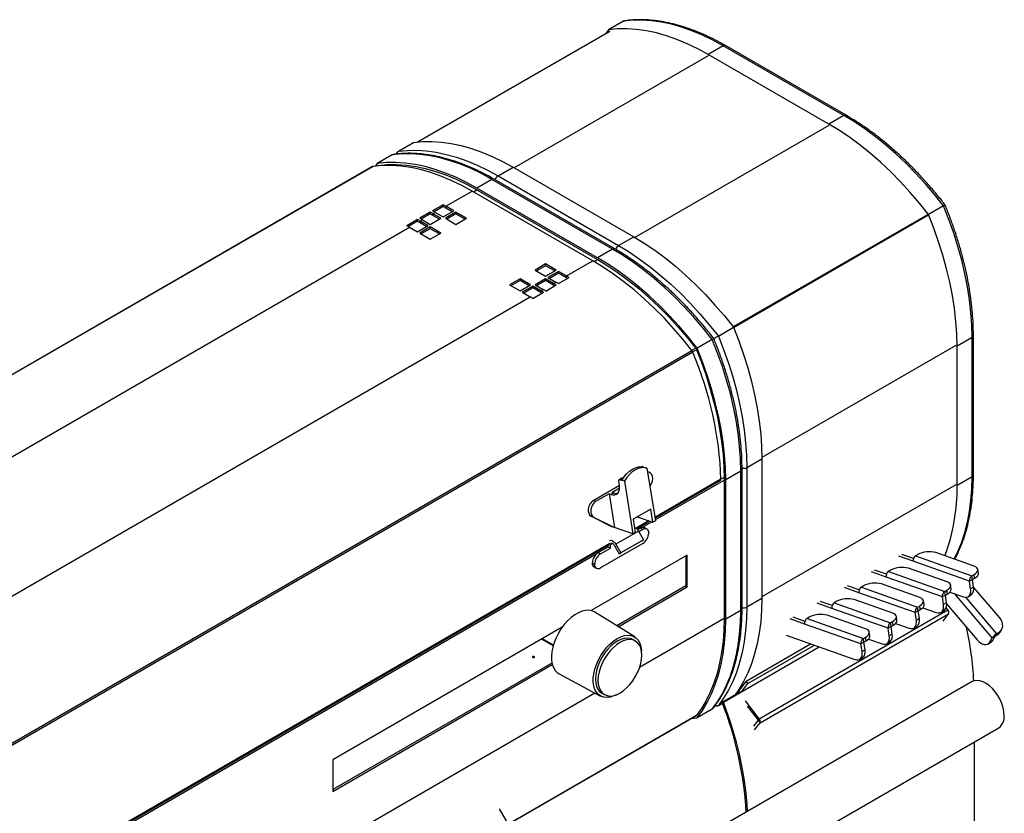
# Model space of a CAD drawing. Header units: millimetres. Extents: x 22 to 1954, y -1449 to 528.
# Tile 11 of 16: x 1280 to 1741, y -672 to -300. Entities that reach past the tile are written whole.
import ezdxf

# ---------------------------------------------------------------- set-up
doc = ezdxf.new("R2010")
doc.units = ezdxf.units.MM

msp = doc.modelspace()

# ---------------------------------------------------------------- linework, layer by layer
at = {"color": 7, "linetype": 'Continuous', "lineweight": 25}
for p, q in [((1555.69, -304.48), (1554.4, -306.2)), ((1562.77, -300.4), (1555.69, -304.48)), ((1556.12, -305.21), (1466.34, -357.04)), ((1609.5, -311.94), (1602.43, -316.02)), ((1666.07, -344.6), (1609.5, -311.94)), ((1667.07, -344.5), (1610.5, -311.84)), ((1659, -348.68), (1602.43, -316.02)), ((1666.07, -344.6), (1659, -348.68)), ((1457.12, -361.38), (1464.19, -357.3)), ((1454.29, -363.02), (1447.22, -367.1)), ((1456.74, -361.72), (1456, -362.71)), ((1445.02, -368.54), (1045.5, -599.17)), ((1445.28, -368.45), (1045.76, -599.09)), ((1447.22, -367.1), (1446.29, -368.32)), ((1447.88, -367.97), (1447.47, -368.2)), ((1447.65, -368.1), (1447.74, -367.99)), ((1503.86, -372.93), (1510.93, -368.85)), ((1510.93, -368.85), (1567.5, -401.5)), ((1503.86, -372.93), (1560.43, -405.58)), ((1501.03, -374.56), (1493.96, -378.64)), ((1557.6, -407.22), (1501.03, -374.56)), ((1558.6, -407.12), (1502.03, -374.46)), ((1479.35, -387.18), (1491.73, -380.04)), ((1548.3, -412.69), (1491.73, -380.04)), ((1550.53, -411.3), (1493.96, -378.64)), ((1493.96, -379.46), (1550.53, -412.11)), ((1478.11, -386.47), (1473.16, -389.33)), ((1478.12, -387.29), (1473.88, -389.74)), ((1478.12, -387.29), (1478.11, -386.47)), ((1483.07, -389.32), (1479.35, -387.18)), ((1479.35, -387.18), (1479.35, -388)), ((1712.81, -387.01), (1705.74, -391.1)), ((1472.1, -389.94), (1467.15, -392.8)), ((1472.11, -390.76), (1467.87, -393.21)), ((1472.11, -390.76), (1472.1, -389.94)), ((1473.34, -390.65), (1474.4, -390.04)), ((1477.06, -392.79), (1473.34, -390.65)), ((1473.34, -390.65), (1473.34, -391.46)), ((1476.35, -393.2), (1473.34, -391.46)), ((1474.4, -390.04), (1478.12, -392.18)), ((1478.12, -392.18), (1483.07, -389.32)), ((1484.13, -389.93), (1479.18, -392.79)), ((1482.36, -389.73), (1479.35, -388)), ((1484.13, -390.75), (1479.88, -393.2)), ((1489.08, -392.79), (1484.13, -389.93)), ((1484.13, -390.75), (1484.13, -389.93)), ((1488.37, -393.2), (1484.13, -390.75)), ((1092.21, -610.67), (1462.38, -396.98)), ((1466.09, -393.41), (1461.14, -396.27)), ((1466.1, -394.23), (1461.86, -396.68)), ((1462.38, -396.98), (1466.1, -399.12)), ((1466.1, -394.23), (1466.09, -393.41)), ((1466.1, -399.12), (1471.05, -396.26)), ((1472.11, -396.87), (1467.16, -399.73)), ((1467.33, -394.12), (1468.39, -393.51)), ((1471.05, -396.26), (1467.33, -394.12)), ((1467.33, -394.12), (1467.33, -394.93)), ((1470.34, -396.67), (1467.33, -394.93)), ((1468.39, -393.51), (1472.11, -395.65)), ((1472.11, -395.65), (1477.06, -392.79)), ((1477.06, -399.73), (1472.11, -396.87)), ((1472.11, -397.69), (1472.11, -396.87)), ((1479.18, -392.79), (1484.13, -395.65)), ((1484.13, -395.65), (1489.08, -392.79)), ((1467.16, -399.73), (1472.11, -402.59)), ((1472.11, -397.69), (1467.86, -400.14)), ((1476.35, -400.14), (1472.11, -397.69)), ((1472.11, -402.59), (1477.06, -399.73)), ((1560.43, -405.58), (1567.5, -401.5)), ((1557.6, -407.22), (1550.53, -411.3)), ((1526.2, -414.22), (1521.25, -417.08)), ((1526.2, -415.04), (1521.96, -417.49)), ((1531.15, -417.08), (1526.2, -414.22)), ((1526.2, -415.04), (1526.2, -414.22)), ((1530.44, -417.49), (1526.2, -415.04)), ((1535.92, -419.83), (1548.3, -412.69)), ((1521.25, -417.08), (1526.2, -419.94)), ((1526.2, -419.94), (1531.15, -417.08)), ((1532.21, -417.69), (1527.26, -420.55)), ((1532.21, -418.51), (1527.97, -420.96)), ((1535.92, -419.83), (1532.21, -417.69)), ((1532.21, -418.51), (1532.21, -417.69)), ((1535.92, -420.65), (1532.21, -418.51)), ((1535.92, -420.65), (1535.92, -419.83)), ((1514.18, -421.16), (1509.23, -424.02)), ((1509.23, -424.02), (1514.18, -426.88)), ((1514.18, -421.98), (1509.94, -424.43)), ((1519.13, -424.02), (1514.18, -421.16)), ((1514.18, -421.98), (1514.18, -421.16)), ((1518.42, -424.43), (1514.18, -421.98)), ((1514.18, -426.88), (1519.13, -424.02)), ((1520.19, -424.63), (1515.24, -427.49)), ((1523.9, -426.77), (1520.19, -424.63)), ((1520.19, -425.45), (1520.19, -424.63)), ((1526.2, -421.16), (1521.25, -424.02)), ((1521.25, -424.02), (1524.96, -426.16)), ((1526.2, -421.98), (1521.96, -424.43)), ((1529.91, -423.3), (1526.2, -421.16)), ((1526.2, -421.98), (1526.2, -421.16)), ((1529.91, -424.12), (1526.2, -421.98)), ((1526.21, -426.89), (1531.16, -424.03)), ((1527.26, -420.55), (1530.97, -422.69)), ((1529.91, -423.3), (1530.97, -422.69)), ((1529.91, -424.12), (1529.91, -423.3)), ((1532.22, -423.42), (1537.17, -420.57)), ((1515.24, -427.49), (1518.95, -429.63)), ((1520.19, -425.45), (1515.95, -427.9)), ((1523.9, -427.59), (1520.19, -425.45)), ((1520.2, -430.36), (1525.15, -427.5)), ((1523.9, -426.77), (1524.96, -426.16)), ((1523.9, -427.59), (1523.9, -426.77)), ((1148.78, -643.33), (1518.95, -429.63)), ((1607.17, -448), (1614.24, -443.92)), ((1604.34, -449.63), (1597.27, -453.71)), ((1726.17, -448.7), (1719.1, -452.78)), ((1726.17, -514.02), (1726.17, -448.7)), ((1726.76, -513.21), (1726.76, -447.88)), ((1195.23, -685.38), (1594.75, -454.74)), ((1595.21, -455.54), (1195.69, -686.17)), ((1719.1, -518.11), (1719.1, -452.78)), ((1620.53, -509.69), (1627.6, -505.6)), ((1627.6, -505.6), (1627.6, -570.93)), ((1571.28, -509.25), (1571.2, -509.3)), ((1571.63, -509.24), (1572.54, -509.55)), ((1572.54, -509.55), (1573.71, -509.95)), ((1573.71, -509.95), (1577.65, -534.63)), ((1574.82, -511.91), (1573.98, -511.62)), ((1617.7, -511.32), (1610.63, -515.4)), ((1617.7, -576.64), (1617.7, -511.32)), ((1618.29, -575.83), (1618.29, -510.5)), ((1620.53, -509.69), (1620.53, -575.01)), ((1560.76, -517.77), (1560.48, -516)), ((1561.87, -514.68), (1560.67, -515.38)), ((1562.23, -514.67), (1561.03, -515.36)), ((1561.93, -515.67), (1561.03, -515.36)), ((1563.11, -516.07), (1561.93, -515.67)), ((1562.48, -514.75), (1562.23, -514.67)), ((1563.11, -516.07), (1567.04, -540.75)), ((1577.45, -533.35), (1608.18, -515.61)), ((1609.92, -514.26), (1608.39, -515.14)), ((1609.93, -514.99), (1609.93, -580.32)), ((1610.63, -580.72), (1610.63, -515.4)), ((1726.17, -514.02), (1719.1, -518.11)), ((1560.8, -518.1), (1548.45, -525.23)), ((1558.09, -521.58), (1556.89, -522.27)), ((1557.19, -521.27), (1560.85, -519.15)), ((1557.19, -521.27), (1558.09, -521.58)), ((1575.12, -518.76), (1575.87, -517.13)), ((1549.62, -525.64), (1548.45, -525.23)), ((1555.99, -521.96), (1549.62, -525.64)), ((1555.99, -521.96), (1558.52, -537.83)), ((1555.99, -521.96), (1556.89, -522.27)), ((1575.46, -529.15), (1567.26, -533.89)), ((1576.45, -535.32), (1575.46, -529.15)), ((1548.65, -532.85), (1547.48, -532.44)), ((1547.48, -532.44), (1557.34, -537.42)), ((1548.65, -532.85), (1558.52, -537.83)), ((1567.26, -533.89), (1568.24, -540.06)), ((1568.82, -538.33), (1574.93, -534.8)), ((1569.13, -532.81), (1576.45, -535.32)), ((1577.65, -534.63), (1576.45, -535.32)), ((1558.52, -537.83), (1557.34, -537.42)), ((1567.04, -540.75), (1558.52, -537.83)), ((1569.71, -539.46), (1559.1, -545.58)), ((1568.24, -540.06), (1567.04, -540.75)), ((1570.69, -538.08), (1569.31, -538.87)), ((1569.71, -539.46), (1572.09, -543.58)), ((1571.75, -538.69), (1569.88, -539.77)), ((1571.75, -538.69), (1570.69, -538.08)), ((1573.74, -538.49), (1572.68, -537.88)), ((1571.34, -544.01), (1560.73, -550.14)), ((1572.09, -543.58), (1561.48, -549.7)), ((1571.34, -544.01), (1572.09, -543.58)), ((1574.57, -540.32), (1574.57, -540.34)), ((1269.85, -710.92), (1556.03, -545.71)), ((1550.88, -549.52), (1555.48, -546.86)), ((1571.75, -545.22), (1551.94, -556.66)), ((1551.94, -550.13), (1556.54, -547.47)), ((1555.48, -546.86), (1555.48, -546.03)), ((1555.48, -546.86), (1556.54, -547.47)), ((1556.54, -547.47), (1556.54, -545.84)), ((1558.35, -546.02), (1560.73, -550.14)), ((1559.1, -545.58), (1561.48, -549.7)), ((1592.6, -550.66), (1547.47, -576.72)), ((1550.88, -549.52), (1551.94, -550.13)), ((1560.73, -550.14), (1561.48, -549.7)), ((1591.9, -551.07), (1591.9, -565.11)), ((1592.6, -565.52), (1592.6, -550.66)), ((1698.54, -553.61), (1691.73, -551.2)), ((1698.68, -552.35), (1693.14, -550.38)), ((1724.92, -562.95), (1698.54, -553.61)), ((1700.68, -550.47), (1699.69, -551.04)), ((1699.69, -551.04), (1726.07, -560.38)), ((1727.14, -555.88), (1709.09, -549.49)), ((1549.12, -555.01), (1548.05, -554.4)), ((1548.05, -554.42), (1548.05, -554.4)), ((1548.05, -554.42), (1549.12, -555.03)), ((1548.88, -556.25), (1549.94, -556.86)), ((1549.12, -555.01), (1549.12, -555.03)), ((1685.81, -560.96), (1679, -558.55)), ((1685.95, -559.69), (1680.41, -557.73)), ((1687.95, -557.81), (1686.96, -558.39)), ((1686.96, -558.39), (1713.34, -567.72)), ((1714.41, -563.23), (1696.36, -556.84)), ((1729.09, -559.18), (1728.83, -557.42)), ((1712.2, -570.3), (1685.81, -560.96)), ((1726.34, -562.13), (1724.92, -562.95)), ((1725.46, -566.47), (1724.92, -562.95)), ((1726.07, -560.38), (1727.06, -559.8)), ((1726.34, -562.13), (1726.07, -560.38)), ((1726.34, -562.13), (1727.33, -561.56)), ((1726.88, -565.65), (1726.34, -562.13)), ((1727.33, -561.56), (1727.06, -559.8)), ((1591.9, -565.11), (1559.5, -583.82)), ((1560.18, -584.24), (1592.6, -565.52)), ((1591.9, -565.11), (1592.6, -565.52)), ((1673.09, -568.31), (1666.27, -565.9)), ((1673.23, -567.04), (1667.68, -565.08)), ((1675.22, -565.16), (1674.23, -565.73)), ((1674.23, -565.73), (1700.61, -575.07)), ((1701.68, -570.58), (1683.63, -564.19)), ((1713.34, -567.72), (1714.33, -567.15)), ((1713.61, -569.48), (1713.34, -567.72)), ((1714.6, -568.91), (1714.33, -567.15)), ((1716.37, -566.53), (1716.1, -564.77)), ((1726.88, -565.65), (1725.46, -566.47)), ((1739.09, -580.15), (1726.88, -565.71)), ((1620.53, -575.01), (1627.6, -570.93)), ((1660.5, -574.39), (1654.96, -572.43)), ((1688.95, -577.92), (1670.9, -571.54)), ((1699.47, -577.65), (1673.09, -568.31)), ((1703.64, -573.88), (1703.37, -572.12)), ((1713.61, -569.48), (1712.2, -570.3)), ((1712.73, -573.82), (1712.2, -570.3)), ((1713.61, -569.48), (1714.6, -568.91)), ((1714.15, -573), (1713.61, -569.48)), ((1715.76, -568.02), (1722.1, -570.27)), ((1724.3, -570.19), (1725.71, -569.37)), ((1617.7, -576.64), (1610.63, -580.72)), ((1626.36, -627.39), (1714.75, -576.36)), ((1660.36, -575.66), (1653.54, -573.24)), ((1686.74, -584.99), (1660.36, -575.66)), ((1662.49, -572.51), (1661.5, -573.08)), ((1661.5, -573.08), (1687.89, -582.42)), ((1700.88, -576.83), (1699.47, -577.65)), ((1700.61, -575.07), (1701.6, -574.5)), ((1700.88, -576.83), (1700.61, -575.07)), ((1700.88, -576.83), (1701.87, -576.26)), ((1701.42, -580.35), (1700.88, -576.83)), ((1701.87, -576.26), (1701.6, -574.5)), ((1703.03, -575.37), (1709.37, -577.62)), ((1711.57, -577.54), (1712.98, -576.72)), ((1714.15, -573), (1712.73, -573.82)), ((1714.75, -576.36), (1714.01, -575.4)), ((1714.2, -573.48), (1728.51, -590.39)), ((1567.94, -589.06), (1549.21, -577.43)), ((1626.71, -629.27), (1715.1, -578.25)), ((1647.63, -583), (1640.81, -580.59)), ((1647.77, -581.74), (1642.23, -579.77)), ((1649.77, -579.86), (1648.78, -580.43)), ((1648.78, -580.43), (1675.16, -589.77)), ((1676.22, -585.27), (1658.17, -578.88)), ((1690.91, -581.23), (1690.64, -579.47)), ((1700.01, -581.16), (1699.47, -577.65)), ((1701.42, -580.35), (1700.01, -581.16)), ((1712.51, -581.59), (1715.1, -578.25)), ((1533.94, -584.53), (1426.43, -646.59)), ((1674.01, -592.34), (1647.63, -583)), ((1688.15, -584.18), (1686.74, -584.99)), ((1687.28, -588.51), (1686.74, -584.99)), ((1687.89, -582.42), (1688.88, -581.85)), ((1688.15, -584.18), (1687.89, -582.42)), ((1688.15, -584.18), (1689.14, -583.61)), ((1688.69, -587.69), (1688.15, -584.18)), ((1689.14, -583.61), (1688.88, -581.85)), ((1690.31, -582.72), (1696.65, -584.96)), ((1698.84, -584.88), (1700.25, -584.07)), ((1739.31, -586.81), (1739.96, -585.74)), ((1529.69, -593.2), (1524.3, -590.09)), ((1568.24, -590.96), (1567.04, -590.27)), ((1638.95, -588.25), (1671.19, -599.66)), ((1675.16, -589.77), (1676.15, -589.2)), ((1675.43, -591.53), (1675.16, -589.77)), ((1676.42, -590.95), (1676.15, -589.2)), ((1677.58, -590.07), (1683.92, -592.31)), ((1678.18, -588.57), (1677.91, -586.82)), ((1688.69, -587.69), (1687.28, -588.51)), ((1734.24, -591.63), (1735.55, -589.5)), ((1735.65, -590.82), (1734.24, -591.63)), ((1736.96, -588.68), (1735.55, -589.5)), ((1735.65, -590.82), (1736.96, -588.68)), ((1736.96, -588.68), (1737.62, -587.61)), ((1736.96, -588.68), (1737.95, -588.11)), ((1737.62, -587.61), (1738.61, -587.04)), ((1737.95, -588.11), (1738.61, -587.04)), ((1609.55, -619.64), (1654.44, -593.73)), ((1620.16, -609.77), (1650.42, -592.31)), ((1621.06, -610.94), (1652.23, -592.95)), ((1675.43, -591.53), (1674.01, -592.34)), ((1674.55, -595.86), (1674.01, -592.34)), ((1675.96, -595.04), (1674.55, -595.86)), ((1675.43, -591.53), (1676.42, -590.95)), ((1675.96, -595.04), (1675.43, -591.53)), ((1686.11, -592.23), (1687.53, -591.42)), ((1733.48, -592.39), (1734.89, -591.57)), ((1673.38, -599.58), (1674.8, -598.76)), ((1529.15, -601.33), (1426.43, -660.63)), ((1426.43, -661.45), (1529.32, -602.05)), ((1532.5, -606.36), (1551.94, -616.77)), ((1726.14, -610), (1532.15, -721.99)), ((1620.16, -609.77), (1616.44, -614.57)), ((1618.2, -614.63), (1621.06, -610.94)), ((1621.06, -610.94), (1620.16, -609.77)), ((1552.54, -615.38), (1553.75, -616.08)), ((1608.93, -619.69), (1617.63, -614.67)), ((1615.53, -615.46), (1616.28, -615.02)), ((1604.34, -622.9), (1597.27, -626.98)), ((1605.46, -621.57), (1606.68, -621.42)), ((1607.17, -621.26), (1609.1, -620.14)), ((1609.55, -619.64), (1608.93, -619.69)), ((1626.36, -627.39), (1619.84, -618.97)), ((1620.75, -621.57), (1625.8, -628.11)), ((1508.75, -676.83), (1596.84, -625.97)), ((1594.57, -627.29), (1597.27, -626.98)), ((1596.75, -626.09), (1596.61, -626.11)), ((1625.8, -628.11), (1626.36, -627.39)), ((1544.65, -743.64), (1738.64, -631.65)), ((1625.8, -628.11), (1623.64, -630.9)), ((1624.12, -632.61), (1626.71, -629.27)), ((1625.8, -628.11), (1626.71, -629.27)), ((1727.09, -638.32), (1727.09, -680.88)), ((1426.43, -646.59), (1426.43, -661.45)), ((1513.98, -685.99), (1504.62, -669.57))]:
    msp.add_line(p, q, dxfattribs=at)
at = {"color": 8, "linetype": 'Continuous', "lineweight": 25}
for p, q in [((1556.25, -305.17), (1466.4, -357.04)), ((1602.43, -316.68), (1511.5, -369.17)), ((1659, -349.33), (1568.06, -401.83)), ((1448.02, -367.95), (1447.6, -368.19)), ((1492.35, -380.39), (1493.96, -379.46)), ((1705.18, -391.15), (1614.09, -443.73)), ((1705.41, -391.55), (1614.33, -444.13)), ((1548.91, -413.05), (1550.53, -412.11)), ((1594.69, -454.67), (1596.47, -453.64)), ((1596.93, -454.44), (1595.18, -455.46)), ((1718.54, -452.46), (1627.6, -504.95)), ((1571.63, -509.24), (1571.49, -509.32)), ((1608.39, -515.13), (1577.39, -533.03)), ((1577.58, -534.18), (1609.93, -515.51)), ((1718.54, -517.78), (1627.6, -570.27)), ((1574.55, -534.67), (1568.57, -538.12)), ((1571.32, -537.8), (1575.92, -535.14)), ((1556.24, -545.24), (1269.8, -710.6)), ((1557.6, -545.22), (1556.54, -545.84)), ((1269.99, -711.75), (1550.25, -549.96)), ((1735.55, -589.5), (1718.08, -568.85)), ((1723.12, -570.47), (1737.62, -587.61)), ((1570.27, -603.21), (1609.93, -580.32)), ((1529.8, -592.85), (1524.66, -589.88)), ((1359.01, -725.17), (1549.27, -615.33)), ((1616.29, -614.99), (1615.57, -615.4)), ((1616.86, -615.11), (1616.44, -614.57)), ((1596.93, -625.86), (1508.73, -676.78))]:
    msp.add_line(p, q, dxfattribs=at)
at = {"color": 7, "linetype": 'Continuous', "lineweight": 25, "flags": 128}
for points in [[(1609.5, -311.94), (1604.58, -309.26), (1599.67, -306.9), (1594.8, -304.88), (1589.97, -303.19), (1585.2, -301.85), (1580.5, -300.85), (1575.9, -300.21), (1571.4, -299.92), (1567.02, -299.98), (1562.77, -300.4)], [(1602.43, -316.02), (1597.51, -313.34), (1592.6, -310.98), (1587.73, -308.96), (1582.9, -307.27), (1578.13, -305.93), (1573.43, -304.93), (1568.83, -304.29), (1564.33, -304), (1559.94, -304.06), (1555.69, -304.48)], [(1712.81, -387.01), (1708.56, -381.69), (1704.18, -376.57), (1699.68, -371.66), (1695.07, -366.99), (1690.38, -362.56), (1685.61, -358.4), (1680.78, -354.51), (1675.9, -350.9), (1670.99, -347.6), (1666.07, -344.6)], [(1705.74, -391.1), (1701.49, -385.77), (1697.1, -380.65), (1692.6, -375.74), (1688, -371.07), (1683.3, -366.65), (1678.53, -362.48), (1673.7, -358.59), (1668.83, -354.99), (1663.92, -351.68), (1659, -348.68)], [(1464.19, -357.3), (1468.44, -356.88), (1472.83, -356.82), (1477.33, -357.11), (1481.93, -357.75), (1486.63, -358.75), (1491.4, -360.09), (1496.23, -361.78), (1501.1, -363.8), (1506.01, -366.16), (1510.93, -368.85)], [(1501.03, -374.56), (1496.11, -371.88), (1491.2, -369.52), (1486.33, -367.49), (1481.5, -365.81), (1476.73, -364.46), (1472.03, -363.47), (1467.43, -362.83), (1462.93, -362.53), (1458.55, -362.6), (1454.29, -363.02)], [(1457.12, -361.38), (1461.37, -360.97), (1465.76, -360.9), (1470.26, -361.19), (1474.86, -361.84), (1479.55, -362.83), (1484.32, -364.17), (1489.16, -365.86), (1494.03, -367.89), (1498.94, -370.24), (1503.86, -372.93)], [(1491.73, -380.04), (1486.84, -377.37), (1481.97, -375.02), (1477.12, -373.01), (1472.32, -371.32), (1467.58, -369.98), (1462.92, -368.98), (1458.34, -368.32), (1453.87, -368.02), (1449.51, -368.06), (1445.28, -368.45)], [(1493.96, -378.64), (1489.04, -375.96), (1484.13, -373.6), (1479.26, -371.58), (1474.43, -369.89), (1469.66, -368.55), (1464.96, -367.55), (1460.36, -366.91), (1455.86, -366.62), (1451.47, -366.68), (1447.22, -367.1)], [(1447.74, -367.99), (1451.94, -367.59), (1456.28, -367.53), (1460.73, -367.83), (1465.29, -368.47), (1469.93, -369.46), (1474.65, -370.8), (1479.42, -372.47), (1484.24, -374.47), (1489.09, -376.81), (1493.96, -379.46)], [(1726.17, -448.7), (1726.04, -442.94), (1725.63, -437.03), (1724.94, -431.01), (1723.99, -424.88), (1722.77, -418.67), (1721.28, -412.39), (1719.54, -406.06), (1717.54, -399.71), (1715.29, -393.36), (1712.81, -387.01)], [(1719.1, -452.78), (1718.97, -447.02), (1718.56, -441.12), (1717.87, -435.09), (1716.92, -428.96), (1715.7, -422.75), (1714.21, -416.47), (1712.47, -410.15), (1710.47, -403.8), (1708.22, -397.44), (1705.74, -391.1)], [(1567.5, -401.5), (1572.42, -404.5), (1577.33, -407.81), (1582.2, -411.41), (1587.04, -415.3), (1591.81, -419.47), (1596.5, -423.89), (1601.1, -428.57), (1605.6, -433.47), (1609.99, -438.59), (1614.24, -443.92)], [(1560.43, -405.58), (1565.35, -408.58), (1570.26, -411.89), (1575.13, -415.49), (1579.96, -419.39), (1584.73, -423.55), (1589.43, -427.97), (1594.03, -432.65), (1598.53, -437.55), (1602.92, -442.68), (1607.17, -448)], [(1604.34, -449.63), (1600.09, -444.31), (1595.71, -439.19), (1591.2, -434.28), (1586.6, -429.61), (1581.91, -425.18), (1577.14, -421.02), (1572.31, -417.13), (1567.43, -413.52), (1562.52, -410.22), (1557.6, -407.22)], [(1594.75, -454.74), (1590.52, -449.46), (1586.16, -444.39), (1581.69, -439.53), (1577.11, -434.9), (1572.44, -430.51), (1567.7, -426.38), (1562.9, -422.53), (1558.06, -418.95), (1553.19, -415.67), (1548.3, -412.69)], [(1597.27, -453.71), (1593.02, -448.39), (1588.63, -443.27), (1584.13, -438.36), (1579.53, -433.69), (1574.83, -429.26), (1570.06, -425.1), (1565.23, -421.21), (1560.36, -417.61), (1555.45, -414.3), (1550.53, -411.3)], [(1550.53, -412.11), (1555.4, -415.08), (1560.25, -418.35), (1565.07, -421.91), (1569.84, -425.75), (1574.56, -429.87), (1579.2, -434.24), (1583.76, -438.85), (1588.21, -443.69), (1592.55, -448.75), (1596.75, -454.01)], [(1614.24, -443.92), (1616.72, -450.26), (1618.97, -456.62), (1620.97, -462.97), (1622.71, -469.29), (1624.2, -475.57), (1625.42, -481.78), (1626.37, -487.91), (1627.06, -493.94), (1627.47, -499.84), (1627.6, -505.6)], [(1617.7, -511.32), (1617.57, -505.56), (1617.16, -499.65), (1616.47, -493.63), (1615.52, -487.5), (1614.3, -481.29), (1612.81, -475.01), (1611.07, -468.68), (1609.07, -462.33), (1606.82, -455.98), (1604.34, -449.63)], [(1607.17, -448), (1609.65, -454.34), (1611.9, -460.7), (1613.9, -467.05), (1615.64, -473.37), (1617.13, -479.65), (1618.35, -485.87), (1619.3, -492), (1619.98, -498.02), (1620.4, -503.92), (1620.53, -509.69)], [(1596.75, -454.01), (1599.2, -460.28), (1601.42, -466.57), (1603.39, -472.85), (1605.1, -479.1), (1606.57, -485.3), (1607.77, -491.45), (1608.71, -497.5), (1609.39, -503.46), (1609.79, -509.3), (1609.93, -514.99)], [(1610.63, -515.4), (1610.5, -509.64), (1610.09, -503.74), (1609.4, -497.71), (1608.45, -491.58), (1607.23, -485.37), (1605.74, -479.09), (1604, -472.76), (1602, -466.41), (1599.75, -460.06), (1597.27, -453.71)], [(1561.93, -515.67), (1562.98, -514.03), (1564.18, -512.58), (1565.49, -511.36), (1566.88, -510.4), (1568.32, -509.73), (1569.77, -509.36), (1571.18, -509.29), (1572.54, -509.55)], [(1573.71, -509.95), (1572.36, -509.7), (1570.94, -509.76), (1569.5, -510.13), (1568.06, -510.81), (1566.67, -511.77), (1565.35, -512.99), (1564.16, -514.43), (1563.11, -516.07)], [(1575.87, -517.13), (1576.26, -516.01), (1576.4, -514.86), (1576.3, -513.78), (1575.94, -512.87), (1575.37, -512.21), (1574.64, -511.86), (1574.01, -511.81)], [(1560.48, -516), (1560.46, -515.84), (1560.47, -515.68), (1560.51, -515.55), (1560.58, -515.45), (1560.67, -515.38), (1560.77, -515.34), (1560.9, -515.33), (1561.03, -515.36)], [(1556.89, -522.27), (1557.82, -522.48), (1558.67, -522.44), (1559.42, -522.16), (1560.03, -521.64), (1560.49, -520.91), (1560.76, -520), (1560.86, -518.94), (1560.76, -517.77)], [(1548.45, -525.23), (1547.64, -525.87), (1546.96, -526.76), (1546.45, -527.82), (1546.17, -528.97), (1546.14, -530.1), (1546.37, -531.11), (1546.83, -531.92), (1547.48, -532.44)], [(1549.62, -525.64), (1548.82, -526.27), (1548.13, -527.16), (1547.63, -528.23), (1547.35, -529.38), (1547.32, -530.51), (1547.55, -531.52), (1548, -532.32), (1548.65, -532.85)], [(1556.21, -543.8), (1556.25, -543.78), (1556.79, -543.72), (1557.39, -543.89), (1558.01, -544.29), (1558.6, -544.87), (1559.1, -545.58)], [(1556.54, -545.84), (1556.59, -545.51), (1556.72, -545.26), (1556.93, -545.11), (1557.19, -545.08), (1557.5, -545.17), (1557.81, -545.37), (1558.1, -545.66), (1558.35, -546.02)], [(1727.06, -559.8), (1727.81, -559.3), (1728.37, -558.76), (1728.71, -558.2), (1728.84, -557.64), (1728.74, -557.11), (1728.41, -556.63), (1727.87, -556.22), (1727.14, -555.88)], [(1714.33, -567.15), (1715.08, -566.65), (1715.64, -566.1), (1715.99, -565.54), (1716.11, -564.99), (1716.01, -564.46), (1715.68, -563.98), (1715.14, -563.56), (1714.41, -563.23)], [(1727.33, -561.56), (1728.08, -561.06), (1728.63, -560.51), (1728.98, -559.95), (1729.11, -559.4), (1729.09, -559.18)], [(1714.6, -568.91), (1715.35, -568.4), (1715.91, -567.86), (1716.26, -567.3), (1716.38, -566.75), (1716.37, -566.53)], [(1722.1, -570.27), (1722.9, -570.45), (1723.63, -570.43), (1724.28, -570.2), (1724.81, -569.77), (1725.21, -569.15), (1725.45, -568.37), (1725.54, -567.47), (1725.46, -566.47)], [(1627.6, -570.93), (1627.47, -576.53), (1627.06, -581.96), (1626.37, -587.2), (1625.42, -592.23), (1624.2, -597.03), (1622.71, -601.59), (1620.97, -605.9), (1618.97, -609.94), (1616.72, -613.71), (1614.99, -616.19)], [(1701.6, -574.5), (1702.35, -573.99), (1702.91, -573.45), (1703.26, -572.89), (1703.38, -572.34), (1703.28, -571.81), (1702.95, -571.33), (1702.41, -570.91), (1701.68, -570.58)], [(1549.21, -577.43), (1549.21, -577.43), (1547.92, -576.84), (1546.48, -576.57), (1544.92, -576.63), (1543.27, -577.01), (1541.56, -577.7), (1539.84, -578.7), (1538.13, -579.97), (1536.48, -581.5), (1534.92, -583.25), (1533.48, -585.17), (1532.2, -587.25), (1531.09, -589.41), (1530.19, -591.63), (1529.52, -593.85), (1529.08, -596.03), (1528.89, -598.12), (1528.96, -600.08), (1529.27, -601.85), (1529.83, -603.42), (1530.62, -604.73), (1531.62, -605.77), (1532.5, -606.36)], [(1604.34, -622.9), (1606.82, -619.42), (1609.07, -615.66), (1611.07, -611.62), (1612.81, -607.31), (1614.3, -602.74), (1615.52, -597.94), (1616.47, -592.91), (1617.16, -587.68), (1617.57, -582.25), (1617.7, -576.64)], [(1620.53, -575.01), (1620.4, -580.61), (1619.98, -586.04), (1619.3, -591.28), (1618.35, -596.31), (1617.13, -601.11), (1615.64, -605.67), (1613.9, -609.98), (1611.9, -614.03), (1609.65, -617.79), (1607.17, -621.26)], [(1701.87, -576.26), (1702.62, -575.75), (1703.18, -575.21), (1703.53, -574.65), (1703.65, -574.09), (1703.64, -573.88)], [(1709.37, -577.62), (1710.17, -577.8), (1710.91, -577.78), (1711.55, -577.55), (1712.08, -577.11), (1712.48, -576.5), (1712.72, -575.72), (1712.81, -574.82), (1712.73, -573.82)], [(1609.93, -580.32), (1609.79, -585.86), (1609.39, -591.23), (1608.71, -596.4), (1607.77, -601.38), (1606.57, -606.13), (1605.1, -610.65), (1603.39, -614.91), (1601.42, -618.92), (1599.2, -622.65), (1596.75, -626.09)], [(1597.27, -626.98), (1599.75, -623.51), (1602, -619.74), (1604, -615.7), (1605.74, -611.39), (1607.23, -606.82), (1608.45, -602.02), (1609.4, -596.99), (1610.09, -591.76), (1610.5, -586.33), (1610.63, -580.72)], [(1688.88, -581.85), (1689.62, -581.34), (1690.18, -580.8), (1690.53, -580.24), (1690.66, -579.68), (1690.55, -579.16), (1690.22, -578.67), (1689.68, -578.26), (1688.95, -577.92)], [(1689.14, -583.61), (1689.89, -583.1), (1690.45, -582.56), (1690.8, -582), (1690.92, -581.44), (1690.91, -581.23)], [(1696.65, -584.96), (1697.44, -585.15), (1698.18, -585.13), (1698.82, -584.89), (1699.35, -584.46), (1699.75, -583.85), (1700, -583.07), (1700.08, -582.16), (1700.01, -581.16)], [(1738.61, -587.04), (1739.36, -586.48), (1739.95, -585.77), (1740.33, -584.93), (1740.51, -584.01), (1740.47, -583.03), (1740.21, -582.04), (1739.75, -581.06), (1739.09, -580.15)], [(1676.15, -589.2), (1676.9, -588.69), (1677.45, -588.15), (1677.8, -587.59), (1677.93, -587.03), (1677.82, -586.5), (1677.5, -586.02), (1676.96, -585.61), (1676.22, -585.27)], [(1559.21, -616.21), (1558.11, -616.72), (1556.46, -617.24), (1554.88, -617.43), (1553.42, -617.3), (1552.1, -616.85), (1550.95, -616.08), (1549.99, -615.01), (1549.26, -613.68), (1548.76, -612.1), (1548.51, -610.32), (1548.51, -608.36), (1548.76, -606.29), (1549.26, -604.13), (1549.99, -601.95), (1550.95, -599.79), (1552.1, -597.69), (1553.42, -595.71), (1554.88, -593.89), (1556.46, -592.27), (1558.11, -590.88), (1559.79, -589.76)], [(1567.04, -590.27), (1565.82, -589.77), (1564.45, -589.59), (1562.96, -589.74), (1561.4, -590.21), (1559.79, -590.99), (1558.19, -592.06), (1556.62, -593.39), (1555.14, -594.96), (1553.77, -596.73), (1552.54, -598.64), (1551.5, -600.66), (1550.66, -602.72), (1550.04, -604.8), (1549.67, -606.82), (1549.54, -608.74), (1549.67, -610.52), (1550.04, -612.11), (1550.66, -613.47), (1551.5, -614.57), (1552.54, -615.38), (1552.54, -615.38)], [(1560.99, -615.36), (1562.6, -614.29), (1564.16, -612.95), (1565.65, -611.38), (1567.02, -609.62), (1568.24, -607.71), (1569.29, -605.69), (1570.13, -603.62), (1570.75, -601.55), (1571.12, -599.53), (1571.25, -597.6), (1571.12, -595.82), (1570.75, -594.23), (1570.13, -592.87), (1569.29, -591.77), (1568.24, -590.96), (1567.02, -590.46), (1565.65, -590.28), (1564.16, -590.43), (1562.6, -590.9), (1560.99, -591.68), (1559.39, -592.75), (1557.83, -594.09), (1556.34, -595.66), (1554.97, -597.42), (1553.74, -599.33), (1552.7, -601.35), (1551.86, -603.42), (1551.24, -605.49), (1550.87, -607.51), (1550.74, -609.44), (1550.87, -611.22), (1551.24, -612.81), (1551.86, -614.17), (1552.7, -615.27), (1553.74, -616.08), (1554.97, -616.58), (1556.34, -616.76), (1557.83, -616.61), (1559.39, -616.14), (1560.99, -615.36)], [(1559.79, -589.76), (1561.48, -588.93), (1563.13, -588.42), (1564.7, -588.22), (1566.17, -588.35), (1567.49, -588.81), (1568.64, -589.57), (1569.59, -590.64), (1570.32, -591.97), (1570.82, -593.55), (1571.07, -595.34), (1571.09, -595.63)], [(1676.42, -590.95), (1677.16, -590.45), (1677.72, -589.9), (1678.07, -589.34), (1678.2, -588.79), (1678.18, -588.57)], [(1683.92, -592.31), (1684.71, -592.5), (1685.45, -592.47), (1686.1, -592.24), (1686.63, -591.81), (1687.02, -591.19), (1687.27, -590.42), (1687.35, -589.51), (1687.28, -588.51)], [(1728.51, -590.39), (1729.28, -591.2), (1730.1, -591.85), (1730.93, -592.32), (1731.74, -592.6), (1732.51, -592.66), (1733.2, -592.52), (1733.78, -592.17), (1734.24, -591.63)], [(1734.89, -591.57), (1735.19, -591.36), (1735.65, -590.82)], [(1520.83, -598.29), (1520.67, -598.23), (1520.48, -598.2), (1520.29, -598.23), (1520.12, -598.29), (1520.02, -598.38), (1519.98, -598.49), (1520.02, -598.6), (1520.12, -598.7), (1520.29, -598.76), (1520.48, -598.78), (1520.67, -598.76), (1520.83, -598.7), (1520.94, -598.6), (1520.98, -598.49), (1520.94, -598.38), (1520.83, -598.29)], [(1671.19, -599.66), (1671.99, -599.85), (1672.72, -599.82), (1673.37, -599.59), (1673.9, -599.16), (1674.29, -598.54), (1674.54, -597.76), (1674.63, -596.86), (1674.55, -595.86)], [(1741.23, -625.93), (1741.1, -624.13), (1740.72, -622.24), (1740.1, -620.3), (1739.27, -618.39), (1738.23, -616.54), (1737.02, -614.81), (1735.68, -613.26), (1734.25, -611.93), (1732.76, -610.85), (1731.27, -610.06), (1729.8, -609.57), (1728.41, -609.42), (1727.13, -609.59), (1726.14, -610)]]:
    msp.add_lwpolyline(points, dxfattribs=at)
at = {"color": 8, "linetype": 'Continuous', "lineweight": 25, "flags": 128}
msp.add_lwpolyline([(1717.79, -552.57), (1719.54, -549), (1721.28, -544.69), (1722.77, -540.12), (1723.99, -535.32), (1724.94, -530.29), (1725.63, -525.06), (1726.04, -519.63), (1726.17, -514.02)], dxfattribs=at)
at = {"color": 8, "linetype": 'Continuous', "lineweight": 25}
for centre, radius, start, end in [((1610.09, -312.76), 1.01, 65.6895, 125.6191), ((1666.66, -345.42), 1.01, 65.7084, 125.6159), ((1505.53, -375.53), 3.1, 122.6938, 165.3656), ((1501.62, -375.38), 1.01, 65.6938, 125.6171), ((1562.15, -408.23), 3.15, 123.0754, 165.1681), ((1558.19, -408.03), 1.01, 65.7068, 125.6175), ((1725.76, -447.78), 1.01, 294.3768, 354.2888), ((1617.29, -510.4), 1.01, 294.3752, 354.2903), ((1619.11, -506.87), 3.15, 254.8411, 296.9173), ((1725.76, -513.11), 1.01, 294.3736, 354.3076), ((1617.29, -575.73), 1.01, 294.3756, 354.3034), ((1619.11, -572.2), 3.15, 255.0192, 296.9174)]:
    msp.add_arc(centre, radius, start, end, dxfattribs=at)
at = {"color": 7, "linetype": 'Continuous', "lineweight": 25}
for centre, radius, start, end in [((1445.37, -369.14), 0.699, 97.4134, 119.7673), ((1421.02, -488.22), 116.66, 60.0017, 60.7066), ((1421.57, -488.09), 115.57, 60.0011, 60.7069), ((1415.01, -491.68), 116.66, 60.0017, 60.7066), ((1415.56, -491.56), 115.57, 60.0011, 60.7069), ((1416.08, -491.07), 116.66, 60.0017, 60.7066), ((1404.05, -498.01), 116.66, 60.0017, 60.7066), ((1409, -495.15), 116.66, 60.0017, 60.7066), ((1409.55, -495.03), 115.57, 60.0011, 60.7069), ((1410.06, -494.54), 116.66, 60.0017, 60.7066), ((1476.34, -523.03), 119.16, 59.3062, 60.0012), ((1470.33, -526.5), 119.16, 59.3062, 60.0012), ((1471.26, -525.73), 117.32, 59.6936, 60.0027), ((1471.4, -525.89), 119.16, 59.3062, 60.0012), ((1477.27, -522.26), 117.32, 59.6936, 60.0027), ((1464.32, -529.97), 119.16, 59.3062, 60.0012), ((1465.24, -529.2), 117.32, 59.6936, 60.0027), ((1465.38, -529.36), 119.16, 59.3062, 60.0012), ((1459.37, -532.83), 119.16, 59.3062, 60.0012), ((1592.04, -456.84), 3.43, 22.2893, 37.7107), ((1442.12, -520.65), 166.36, 1.8996, 23.0407), ((1571.47, -509.63), 0.43, 67.7065, 117.1816), ((1562.07, -515.06), 0.43, 67.7065, 117.1816), ((1607.9, -515.2), 0.491, 304.3033, 8.2483), ((1559.27, -518.56), 3.24, 248.6378, 282.1806), ((1630.56, -519.58), 88.56, 339.2157, 0.9511), ((1566.29, -541.22), 3.85, 27.1899, 65.5292), ((1571.86, -539.71), 2.01, 65.6929, 125.6179), ((1572.85, -540.04), 1.74, 350.785, 129.2041), ((1568.45, -540.06), 6.13, 302.605, 357.395), ((1706.09, -560.36), 11.28, 74.5674, 118.6603), ((1554.18, -554.68), 6.13, 122.6054, 177.3942), ((1555.24, -555.29), 6.13, 122.6054, 177.3942), ((1701.18, -553.24), 2.66, 124.0251, 188.0019), ((1549.97, -554.65), 1.93, 173.1212, 235.5682), ((1550.84, -555.31), 1.74, 170.7868, 309.2038), ((1688.45, -560.59), 2.66, 124.0258, 188.0012), ((1693.36, -567.71), 11.28, 74.568, 118.6599), ((1727.56, -562.58), 2.66, 124.0255, 188.0015), ((1675.72, -567.94), 2.66, 124.0263, 188.0007), ((1680.63, -575.06), 11.28, 74.5679, 118.6601), ((1714.83, -569.93), 2.66, 124.0262, 188.0008), ((1723.43, -566.62), 3.57, 309.5507, 15.6692), ((1667.9, -582.4), 11.28, 74.5679, 118.6598), ((1662.99, -575.29), 2.66, 124.0263, 188.0007), ((1702.1, -577.28), 2.66, 124.0267, 188.0003), ((1710.71, -573.96), 3.57, 309.5507, 15.6692), ((1713.51, -577.56), 1.73, 336.6856, 44.0257), ((1650.27, -582.63), 2.66, 124.0251, 188.0007), ((1655.17, -589.75), 11.28, 74.5679, 118.6598), ((1697.98, -581.31), 3.57, 309.5507, 15.6692), ((1689.37, -584.62), 2.66, 124.0267, 188.0003), ((1577.58, -617.41), 149.57, 2.9764, 12.7349), ((1676.65, -591.97), 2.66, 124.0255, 188.0004), ((1685.25, -588.66), 3.57, 309.5507, 15.6692), ((1740.97, -593.38), 6.67, 120.1765, 144.4136), ((1736.1, -584.83), 3.77, 299.459, 328.2719), ((1672.52, -596.01), 3.57, 309.5507, 15.6692), ((1617.44, -615.16), 1.17, 149.6119, 193.2732), ((1454.89, -680.41), 165.58, 3.2042, 21.5134), ((1452.72, -681.23), 168.49, 3.5589, 21.4382), ((1625.12, -628.59), 1.73, 336.6856, 44.0257), ((1734.95, -626.54), 6.31, 305.7919, 5.5202)]:
    msp.add_arc(centre, radius, start, end, dxfattribs=at)
for points, knots in [([(1610.5, -311.84), (1609.72, -311.4), (1607.44, -310.1), (1603.66, -308.16), (1599.2, -306.11), (1594.75, -304.34), (1590.34, -302.84), (1585.98, -301.63), (1581.67, -300.71), (1577.44, -300.08), (1573.28, -299.74), (1569.22, -299.7), (1565.88, -299.89), (1563.92, -300.15), (1563.25, -300.24)], [0, 0, 0, 0, 0.047784, 0.13848, 0.229194, 0.319904, 0.410596, 0.501252, 0.59185, 0.682364, 0.772764, 0.863021, 0.953106, 1, 1, 1, 1]), ([(1562.77, -300.4), (1562.86, -300.35), (1563.01, -300.27), (1563.19, -300.25), (1563.25, -300.24)], [0, 0, 0, 0, 0.6316, 1, 1, 1, 1]), ([(1713.52, -386.6), (1712.98, -385.9), (1711.18, -383.58), (1708.03, -379.74), (1704.04, -375.16), (1699.95, -370.77), (1695.78, -366.57), (1691.53, -362.56), (1687.22, -358.77), (1682.85, -355.2), (1678.43, -351.86), (1673.99, -348.76), (1670.2, -346.33), (1667.89, -344.98), (1667.07, -344.5)], [0, 0, 0, 0, 0.039083, 0.130102, 0.221139, 0.31219, 0.403257, 0.494341, 0.585445, 0.67657, 0.767715, 0.858883, 0.950071, 1, 1, 1, 1]), ([(1454.29, -363.02), (1454.39, -362.97), (1454.54, -362.89), (1454.72, -362.87), (1454.78, -362.86)], [0, 0, 0, 0, 0.6316, 1, 1, 1, 1]), ([(1502.03, -374.46), (1501.25, -374.01), (1498.97, -372.72), (1495.19, -370.78), (1490.73, -368.73), (1486.28, -366.95), (1481.87, -365.46), (1477.51, -364.25), (1473.2, -363.33), (1468.97, -362.7), (1464.81, -362.36), (1460.74, -362.31), (1457.41, -362.51), (1455.45, -362.77), (1454.78, -362.86)], [0, 0, 0, 0, 0.047784, 0.13848, 0.229194, 0.319904, 0.410596, 0.501252, 0.59185, 0.682364, 0.772764, 0.863021, 0.953106, 1, 1, 1, 1]), ([(1456.43, -362.65), (1456.43, -362.59), (1456.41, -362.29), (1456.59, -361.91), (1456.86, -361.56), (1457.03, -361.44), (1457.12, -361.38)], [0, 0, 0, 0, 0.102867, 0.551929, 0.776199, 1, 1, 1, 1]), ([(1713.5, -386.62), (1713.5, -386.61), (1713.53, -386.6), (1713.34, -386.7), (1713.07, -386.86), (1712.9, -386.96), (1712.81, -387.01)], [0, 0, 0, 0, 0.170659, 0.585803, 0.793103, 1, 1, 1, 1]), ([(1726.76, -447.88), (1726.75, -446.97), (1726.74, -444.33), (1726.53, -439.87), (1726.08, -434.47), (1725.4, -428.98), (1724.49, -423.42), (1723.37, -417.79), (1722.03, -412.11), (1720.48, -406.39), (1718.72, -400.65), (1716.76, -394.91), (1715, -390.22), (1713.88, -387.46), (1713.53, -386.6)], [0, 0, 0, 0, 0.048048, 0.139215, 0.230372, 0.321516, 0.412643, 0.503752, 0.594843, 0.685918, 0.776976, 0.86802, 0.959052, 1, 1, 1, 1]), ([(1605.05, -449.22), (1604.51, -448.52), (1602.71, -446.19), (1599.56, -442.36), (1595.57, -437.78), (1591.48, -433.39), (1587.31, -429.18), (1583.06, -425.18), (1578.75, -421.39), (1574.38, -417.82), (1569.96, -414.48), (1565.52, -411.38), (1561.73, -408.95), (1559.42, -407.6), (1558.6, -407.12)], [0, 0, 0, 0, 0.039083, 0.130102, 0.221139, 0.31219, 0.403257, 0.494341, 0.585445, 0.67657, 0.767715, 0.858883, 0.950071, 1, 1, 1, 1]), ([(1605.03, -449.24), (1605.03, -449.23), (1605.06, -449.21), (1604.87, -449.32), (1604.6, -449.48), (1604.43, -449.58), (1604.34, -449.63)], [0, 0, 0, 0, 0.17064, 0.585778, 0.793106, 1, 1, 1, 1]), ([(1607.17, -448), (1607.07, -448.06), (1606.88, -448.17), (1606.44, -448.42), (1605.86, -448.75), (1605.32, -449.07), (1605.1, -449.19), (1605.04, -449.23)], [0, 0, 0, 0, 0.1470182, 0.2943485, 0.5893454, 0.8873802, 1, 1, 1, 1]), ([(1618.29, -510.5), (1618.28, -509.59), (1618.27, -506.95), (1618.06, -502.49), (1617.61, -497.09), (1616.93, -491.6), (1616.02, -486.04), (1614.9, -480.41), (1613.56, -474.73), (1612.01, -469.01), (1610.25, -463.27), (1608.29, -457.53), (1606.53, -452.84), (1605.41, -450.08), (1605.06, -449.22)], [0, 0, 0, 0, 0.048048, 0.139215, 0.230372, 0.321516, 0.412643, 0.503752, 0.594843, 0.685918, 0.776976, 0.86802, 0.959052, 1, 1, 1, 1]), ([(1717.95, -552.63), (1718.12, -552.33), (1718.97, -550.86), (1720.29, -548), (1721.88, -544.06), (1723.24, -539.89), (1724.39, -535.53), (1725.32, -530.99), (1726.03, -526.27), (1726.5, -521.4), (1726.73, -517.03), (1726.75, -514.26), (1726.76, -513.21)], [0, 0, 0, 0, 0.0292, 0.141379, 0.25377, 0.36634, 0.479055, 0.591879, 0.704781, 0.817733, 0.930715, 1, 1, 1, 1]), ([(1604.72, -622.56), (1605.08, -622.08), (1606.24, -620.58), (1608.04, -617.88), (1610.04, -614.37), (1611.83, -610.63), (1613.41, -606.67), (1614.77, -602.51), (1615.92, -598.15), (1616.85, -593.61), (1617.56, -588.89), (1618.03, -584.01), (1618.26, -579.64), (1618.28, -576.88), (1618.29, -575.83)], [0, 0, 0, 0, 0.041606, 0.131289, 0.221106, 0.31111, 0.401283, 0.491601, 0.582034, 0.672556, 0.763139, 0.853763, 0.944411, 1, 1, 1, 1]), ([(1604.71, -622.55), (1604.68, -622.61), (1604.57, -622.75), (1604.43, -622.84), (1604.34, -622.9)], [0, 0, 0, 0, 0.368588, 1, 1, 1, 1]), ([(1607.17, -621.26), (1607.07, -621.31), (1606.88, -621.4), (1606.44, -621.46), (1606.03, -621.43), (1605.77, -621.26), (1605.72, -621.23)], [0, 0, 0, 0, 0.224346, 0.449169, 0.899327, 1, 1, 1, 1])]:
    msp.add_open_spline(points, degree=3, knots=knots, dxfattribs=at)

doc.saveas('drawing.dxf')
